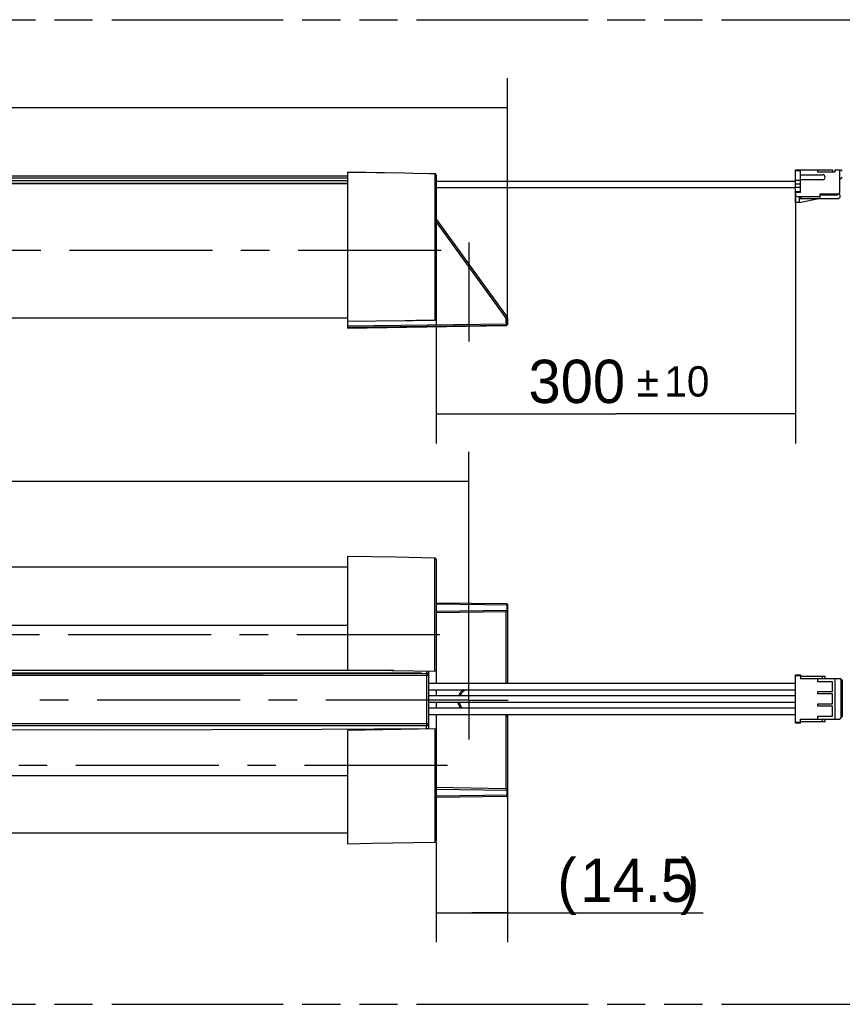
# Model space of a CAD drawing. Header units: millimetres. Extents: x 0 to 210, y 0 to 297.
# Tile 4 of 12: x 91 to 133, y 132 to 182. Entities that reach past the tile are written whole.
import ezdxf
from ezdxf.enums import TextEntityAlignment as Align

# ---------------------------------------------------------------- set-up
doc = ezdxf.new("R2010")
doc.units = ezdxf.units.MM
doc.header["$LTSCALE"] = 19.36
doc.linetypes.add('CENTER', pattern=[0.6, 0.375, -0.075, 0.075, -0.075])
doc.linetypes.add('PHANTOM', pattern=[0.8, 0.45, -0.05, 0.1, -0.05, 0.1, -0.05])
doc.layers.get('0').update_dxf_attribs({"linetype": 'CONTINUOUS'})
for name, color, linetype in [('DEFAULT_3', 7, 'PHANTOM'), ('Z_AXIS', 7, 'CONTINUOUS'), ('Z_DIM_2D', 7, 'CONTINUOUS')]:
    doc.layers.add(name, color=color, linetype=linetype)
doc.styles.add('TEXTSTYLE_3', font='tridonic-metric-print-light.otf')
doc.styles.add('TEXTSTYLE_4', font='gdt', dxfattribs={"width": 0.7})
doc.dimstyles.new('DIMSTYLE_10', dxfattribs={"dimtxt": 2.2, "dimasz": 3.5, "dimexe": 1.5, "dimexo": 0, "dimgap": 0.55, "dimtad": 1, "dimdec": 4, "dimlfac": 4, "dimdsep": 46, "dimtxsty": 'TEXTSTYLE_3', "dimblk": '_FILLED', "dimblk1": '_FILLED', "dimblk2": '_FILLED', "dimcen": 0.09, "dimclrt": 5, "dimadec": 4, "dimazin": 2, "dimtol": 1, "dimtp": 10, "dimtm": 10, "dimtfac": 1, "dimtdec": 4, "dimtofl": 0, "dimtmove": 0, "dimatfit": 3, "dimldrblk": '_FILLED', "dimfxl": 0, "dimtolj": 1, "dimarcsym": 0})
doc.dimstyles.new('DIMSTYLE_2', dxfattribs={"dimtxt": 2.2, "dimasz": 3.5, "dimexe": 1.5, "dimexo": 0, "dimgap": 0.55, "dimtad": 1, "dimdec": 0, "dimlfac": 4, "dimdsep": 46, "dimtxsty": 'TEXTSTYLE_3', "dimblk": '_FILLED', "dimblk1": '_FILLED', "dimblk2": '_FILLED', "dimcen": 0.09, "dimclrt": 5, "dimadec": 4, "dimazin": 2, "dimtol": 1, "dimtp": 3, "dimtm": 3, "dimtfac": 1, "dimtdec": 0, "dimtofl": 0, "dimtmove": 0, "dimatfit": 3, "dimldrblk": '_FILLED', "dimfxl": 0, "dimtolj": 1, "dimarcsym": 0})
doc.dimstyles.new('DIMSTYLE_7', dxfattribs={"dimtxt": 2.2, "dimasz": 3.5, "dimexe": 1.5, "dimexo": 0, "dimgap": 0.55, "dimtad": 1, "dimdec": 4, "dimlfac": 4, "dimdsep": 46, "dimtxsty": 'TEXTSTYLE_3', "dimblk": '_FILLED', "dimblk1": '_FILLED', "dimblk2": '_FILLED', "dimcen": 0.09, "dimclrt": 5, "dimadec": 4, "dimazin": 2, "dimtp": 0.2, "dimtm": 0.2, "dimtfac": 1, "dimtdec": 4, "dimtofl": 0, "dimtmove": 0, "dimatfit": 3, "dimldrblk": '_FILLED', "dimfxl": 0, "dimtolj": 1, "dimarcsym": 0})
doc.dimstyles.new('DIMSTYLE_9', dxfattribs={"dimtxt": 2.2, "dimasz": 3.5, "dimexe": 1.5, "dimexo": 0, "dimgap": 0.55, "dimtad": 1, "dimdec": 4, "dimlfac": 4, "dimdsep": 46, "dimtxsty": 'TEXTSTYLE_3', "dimblk": '_FILLED', "dimblk1": '_FILLED', "dimblk2": '_FILLED', "dimcen": 0.09, "dimclrt": 5, "dimadec": 4, "dimazin": 2, "dimtol": 1, "dimtp": 3, "dimtm": 3, "dimtfac": 1, "dimtdec": 4, "dimtofl": 0, "dimtmove": 0, "dimatfit": 3, "dimldrblk": '_FILLED', "dimfxl": 0, "dimtolj": 1, "dimarcsym": 0})

# ---------------------------------------------------------------- blocks, each defined once
blk = doc.blocks.new('*D3')
at = {"layer": 'Z_DIM_2D', "color": 2, "linetype": 'Continuous', "transparency": 16777216}
for p, q in [((60.084, 149.719), (60.084, 160.378)), ((114.209, 149.651), (114.209, 160.378)), ((60.084, 158.878), (87.147, 158.878)), ((114.209, 158.878), (87.147, 158.878))]:
    blk.add_line(p, q, dxfattribs=at)
at = {"layer": 'Z_DIM_2D', "color": 5, "linetype": 'Continuous', "transparency": 16777216}
for s, height, style, p in [('217', 2.2, 'TEXTSTYLE_3', (85.699, 159.428)), ('`', 1.54, 'TEXTSTYLE_4', (88.764, 159.758)), ('3', 1.54, 'TEXTSTYLE_3', (90.212, 159.758))]:
    blk.add_text(s, height=height, dxfattribs=dict(at, style=style)).set_placement(p, align=Align.CENTER)
blk = doc.blocks.new('_FILLED')
at = {"color": 0, "linetype": 'ByBlock'}
blk.add_solid([(0, 0), (-1, 0.125), (-1, -0.125)], dxfattribs=at)
blk = doc.blocks.new('_NONE')
blk = doc.blocks.new('*D9')
at = {"layer": 'Z_DIM_2D', "color": 2, "linetype": 'Continuous', "transparency": 16777216}
for p, q in [((116.184, 143.203), (116.184, 135.48)), ((112.559, 140.569), (112.559, 135.48)), ((112.559, 136.98), (114.372, 136.98)), ((116.184, 136.98), (114.372, 136.98)), ((114.372, 136.98), (126.118, 136.98))]:
    blk.add_line(p, q, dxfattribs=at)
at = {"layer": 'Z_DIM_2D', "color": 5, "linetype": 'Continuous', "transparency": 16777216, "style": 'TEXTSTYLE_3'}
for s, p in [('(', (118.714, 137.53)), ('14.5', (119.881, 137.53)), (')', (124.951, 137.53))]:
    blk.add_text(s, height=2.2, dxfattribs=at).set_placement(p)
blk = doc.blocks.new('*D11')
at = {"layer": 'Z_DIM_2D', "color": 2, "linetype": 'Continuous', "transparency": 16777216}
for p, q in [((58.184, 166.879), (58.184, 179.358)), ((116.184, 166.88), (116.184, 179.358)), ((58.184, 177.858), (87.184, 177.858)), ((116.184, 177.858), (87.184, 177.858))]:
    blk.add_line(p, q, dxfattribs=at)
at = {"layer": 'Z_DIM_2D', "color": 5, "linetype": 'Continuous', "transparency": 16777216}
for s, height, style, p in [('232', 2.2, 'TEXTSTYLE_3', (85.737, 178.408)), ('`', 1.54, 'TEXTSTYLE_4', (88.998, 178.738)), ('3', 1.54, 'TEXTSTYLE_3', (90.445, 178.738))]:
    blk.add_text(s, height=height, dxfattribs=dict(at, style=style)).set_placement(p, align=Align.CENTER)
blk = doc.blocks.new('*D12')
at = {"layer": 'Z_DIM_2D', "color": 2, "linetype": 'Continuous', "transparency": 16777216}
for p, q in [((130.814, 173.606), (130.814, 160.812)), ((112.559, 167.145), (112.559, 160.812)), ((112.559, 162.312), (121.687, 162.312)), ((130.814, 162.312), (121.687, 162.312))]:
    blk.add_line(p, q, dxfattribs=at)
at = {"layer": 'Z_DIM_2D', "color": 5, "linetype": 'Continuous', "transparency": 16777216}
for s, height, style, p in [('300', 2.2, 'TEXTSTYLE_3', (119.7, 162.862)), ('`', 1.54, 'TEXTSTYLE_4', (123.306, 163.192)), ('10', 1.54, 'TEXTSTYLE_3', (125.292, 163.192))]:
    blk.add_text(s, height=height, dxfattribs=dict(at, style=style)).set_placement(p, align=Align.CENTER)

msp = doc.modelspace()

# ---------------------------------------------------------------- linework, layer by layer
at = {"color": 7, "linetype": 'Continuous'}
for p, q in [((108.059261, 174.578645), (108.059253, 166.672389)), ((109.933523, 174.549933), (108.059261, 174.583712)), ((112.485584, 174.503249), (112.225286, 174.505485)), ((112.559261, 174.430916), (112.559092, 174.433555)), ((112.559261, 174.430713), (112.559261, 167.145018)), ((112.559261, 172.205584), (116.169803, 167.22563)), ((110.981489, 167.042378), (108.059261, 167.002631)), ((116.169803, 167.22563), (116.169844, 167.225522)), ((116.169859, 167.22554), (116.169806, 167.225625)), ((116.169844, 167.225522), (116.169982, 167.225267)), ((116.169982, 167.225268), (116.169859, 167.22554)), ((116.184212, 167.1302), (116.184081, 167.029157)), ((116.184223, 167.18125), (116.184259, 167.18125)), ((116.184261, 167.181245), (116.18425, 166.879848)), ((116.184264, 167.131525), (116.184261, 167.131736)), ((116.184623, 166.950504), (116.184744, 167.007033)), ((108.059261, 166.672389), (116.116819, 166.804019)), ((116.110178, 166.803938), (108.059261, 166.705572)), ((116.146053, 166.814516), (116.128575, 166.806727)), ((116.161785, 166.827063), (116.146251, 166.814674)), ((116.174115, 166.843004), (116.16223, 166.827639)), ((116.174387, 166.843071), (116.162465, 166.827408)), ((116.169632, 166.836364), (116.171997, 166.839794)), ((116.173677, 166.842492), (116.174143, 166.843305)), ((116.181704, 166.860659), (116.174115, 166.843004)), ((116.174325, 166.843544), (116.181808, 166.861307)), ((116.181819, 166.860936), (116.174834, 166.844145)), ((116.183466, 166.868809), (116.181704, 166.860659)), ((116.181819, 166.860936), (116.18425, 166.879848)), ((116.183526, 166.869198), (116.183639, 166.870002)), ((116.184242, 166.894421), (116.184623, 166.950504)), ((110.529718, 155.029188), (108.059261, 155.06783)), ((108.059261, 155.06783), (108.059261, 149.317988)), ((112.485574, 154.985832), (110.529718, 155.029188)), ((112.559261, 154.91504), (112.559261, 148.62694)), ((112.559261, 152.721956), (116.109919, 152.678578)), ((116.109919, 152.678578), (116.110774, 152.678561)), ((116.161767, 152.655316), (116.166663, 152.649908)), ((116.165041, 152.65181), (116.166663, 152.649908)), ((116.172174, 152.64232), (116.165041, 152.65181)), ((116.166663, 152.649908), (116.174159, 152.639248)), ((116.174159, 152.639248), (116.181758, 152.621394)), ((116.177958, 152.63135), (116.181516, 152.621855)), ((116.17801, 152.631379), (116.180249, 152.625846)), ((116.180249, 152.625846), (116.180494, 152.625097)), ((116.181516, 152.621855), (116.184261, 152.603257)), ((116.181758, 152.621394), (116.18425, 152.602664)), ((116.184213, 152.603065), (116.184261, 152.603257)), ((116.184261, 152.603257), (116.18426, 148.632926)), ((112.559261, 152.219994), (116.091749, 152.275487)), ((116.110441, 148.632925), (116.110442, 152.277292)), ((116.150134, 152.292493), (116.13926, 152.285092)), ((116.165603, 152.301267), (116.167393, 152.303374)), ((116.178399, 152.321664), (116.179152, 152.323521)), ((116.17937, 152.324033), (116.181805, 152.331744)), ((108.059261, 149.317988), (112.559261, 149.23944)), ((112.559261, 148.30194), (112.559261, 148.00194)), ((112.559261, 147.67694), (112.559261, 147.37694)), ((112.559261, 147.05194), (112.559261, 140.638956)), ((116.145267, 147.049227), (116.166722, 147.008916)), ((116.166722, 147.008916), (116.18003, 146.964672)), ((116.18003, 146.964672), (116.184261, 146.920955)), ((116.184261, 146.920955), (116.184259, 142.950373)), ((112.559261, 146.31444), (108.059261, 146.235892)), ((108.059261, 146.235892), (108.059261, 140.484772)), ((116.091749, 143.278393), (112.559261, 143.333886)), ((116.128885, 143.272155), (116.13773, 143.269586)), ((116.17942, 143.22953), (116.180809, 143.22551)), ((116.180809, 143.22551), (116.182109, 143.220856)), ((116.182029, 143.221287), (116.183693, 143.212341)), ((116.18374, 143.211934), (116.183281, 143.215151)), ((116.183723, 143.212003), (116.184261, 143.203109)), ((116.184047, 143.208809), (116.18374, 143.211934)), ((116.18426, 143.203609), (116.18421, 143.20594)), ((116.109914, 142.875302), (112.559261, 142.831924)), ((116.109914, 142.875302), (116.127022, 142.877795)), ((116.128534, 142.878016), (116.144967, 142.885158)), ((116.146134, 142.885665), (116.161059, 142.897414)), ((116.181732, 142.931545), (116.184259, 142.950373)), ((108.059261, 140.48499), (109.304483, 140.506318)), ((109.304483, 140.506318), (112.485578, 140.568035))]:
    msp.add_line(p, q, dxfattribs=at)
at = {"color": 9, "linetype": 'Continuous'}
for p, q in [((112.485584, 174.503368), (112.48557, 167.062696)), ((130.814261, 174.705572), (131.064261, 174.705572)), ((131.064261, 174.655572), (130.814261, 174.655572)), ((66.309261, 174.159212), (108.059261, 174.159212)), ((130.814261, 173.605572), (131.064261, 173.605572)), ((131.064261, 173.555572), (130.814261, 173.555572)), ((132.064261, 173.480572), (132.989261, 173.480572)), ((116.109914, 167.180726), (112.559261, 172.079061)), ((108.059261, 167.168072), (66.309261, 167.168072)), ((116.109701, 166.928905), (116.109914, 167.180726)), ((116.125083, 167.191668), (116.109914, 167.180726)), ((116.109914, 167.180726), (116.181732, 167.181215)), ((116.181732, 167.181215), (116.184259, 167.18125)), ((108.059261, 166.780568), (113.479622, 166.851943)), ((113.479622, 166.851943), (116.145636, 166.879306)), ((116.110256, 166.806582), (116.110178, 166.803938)), ((116.145636, 166.879306), (116.173559, 166.879384)), ((116.173559, 166.879384), (116.181489, 166.879578)), ((116.181489, 166.879578), (116.18425, 166.879848)), ((112.48557, 149.240726), (112.485574, 154.983924)), ((116.167955, 152.622133), (116.169995, 152.603688)), ((116.169878, 152.518867), (116.169995, 152.603688)), ((116.169982, 152.350691), (116.169878, 152.518867)), ((110.399668, 149.276953), (63.957919, 149.276794)), ((112.184261, 149.026952), (111.809261, 149.026952)), ((112.059261, 149.248182), (112.059261, 146.589452)), ((131.064261, 149.01444), (130.814261, 149.01444)), ((132.189261, 148.86444), (132.189261, 148.98944)), ((116.095569, 146.991147), (116.105729, 146.957021)), ((116.105729, 146.957021), (116.110465, 146.920955)), ((116.109981, 146.761633), (116.110589, 146.842013)), ((116.184261, 146.920955), (116.110465, 146.920953)), ((116.110589, 146.842013), (116.110465, 146.920953)), ((130.814261, 146.66444), (131.064261, 146.66444)), ((132.189261, 146.68944), (132.189261, 146.81444)), ((106.737846, 146.301863), (112.059261, 146.340241)), ((112.059261, 146.305742), (112.059261, 146.460237)), ((112.059261, 146.340241), (112.146428, 146.341338)), ((112.181952, 146.342311), (112.184261, 146.342605)), ((112.485577, 146.313154), (112.485578, 140.570249)), ((112.559261, 143.259918), (116.174201, 143.203133)), ((116.166162, 143.229763), (116.169051, 143.216693)), ((116.169051, 143.216693), (116.169982, 143.203189)), ((116.183849, 143.203106), (116.184261, 143.203109)), ((116.184259, 142.950373), (112.559261, 142.906051)), ((116.125083, 142.878062), (116.109914, 142.875302)), ((116.139371, 142.885838), (116.125083, 142.878062))]:
    msp.add_line(p, q, dxfattribs=at)
at = {"color": 6, "linetype": 'Continuous'}
for p, q in [((130.814261, 173.055572), (130.814261, 174.705572)), ((131.064261, 174.705572), (132.689261, 174.705572)), ((131.064261, 173.555572), (131.064261, 174.705572)), ((131.939261, 174.580572), (131.939261, 174.705572)), ((132.814261, 174.580572), (131.939261, 174.580572)), ((132.689261, 174.705572), (132.689261, 174.580572)), ((132.814261, 174.705572), (133.114261, 174.705572)), ((132.814261, 174.705572), (132.814261, 174.580572)), ((133.064261, 173.555572), (133.064261, 174.705572)), ((133.114261, 174.705572), (133.189261, 174.630572)), ((66.309261, 174.004035), (108.059261, 174.004035)), ((66.309264, 174.034378), (101.160019, 174.036331)), ((101.160019, 174.036331), (108.059278, 174.035229)), ((112.559261, 174.138185), (130.814261, 174.138185)), ((130.814261, 174.180572), (131.064261, 174.180572)), ((131.064261, 174.455572), (132.189261, 174.455572)), ((132.189261, 174.205572), (131.064261, 174.205572)), ((133.064261, 174.225685), (133.189261, 174.330572)), ((112.559261, 173.813185), (130.814261, 173.813185)), ((130.814261, 173.993072), (131.064261, 173.993072)), ((131.064261, 173.805572), (130.814261, 173.805572)), ((132.989261, 173.480572), (133.064261, 173.555572)), ((130.814261, 173.380572), (131.189261, 173.255572)), ((130.989261, 173.055572), (130.814261, 173.055572)), ((132.064261, 173.330572), (130.964261, 173.330572)), ((130.989261, 173.055572), (131.989261, 173.255572)), ((130.989261, 173.255572), (133.014261, 173.255572)), ((130.989261, 173.255572), (130.989261, 173.055572)), ((132.064261, 173.255572), (132.064261, 173.480572)), ((132.064261, 173.430572), (132.939261, 173.430572)), ((132.940309, 173.431818), (132.939261, 173.430572)), ((132.970477, 173.461788), (132.960169, 173.45148)), ((133.064261, 173.430572), (133.001761, 173.493072)), ((133.014261, 173.255572), (133.064261, 173.305572)), ((133.064261, 173.430572), (133.064261, 173.305572)), ((108.059261, 154.52694), (66.309261, 154.52694)), ((108.059261, 151.56721), (66.309261, 151.566662)), ((111.809293, 149.15208), (86.700469, 149.164738)), ((103.762382, 149.134444), (112.059261, 149.151952)), ((112.059261, 149.151952), (112.081745, 149.149672)), ((112.059261, 149.151952), (112.08144, 149.149592)), ((112.061775, 149.151925), (112.061643, 149.151928)), ((112.067241, 149.151668), (112.06318, 149.151885)), ((112.081745, 149.149672), (112.106175, 149.141835)), ((112.103791, 149.142356), (112.108211, 149.140327)), ((112.119404, 149.134968), (112.106175, 149.141835)), ((112.106175, 149.141835), (112.126362, 149.130517)), ((112.108211, 149.140327), (112.125735, 149.130137)), ((112.132448, 149.126098), (112.119404, 149.134968)), ((112.162859, 149.094015), (112.172271, 149.077897)), ((112.175634, 149.070392), (112.172271, 149.077897)), ((112.174535, 149.071648), (112.181838, 149.049222)), ((112.18354, 149.039655), (112.181, 149.05386)), ((112.181838, 149.049222), (112.184261, 149.026952)), ((112.181992, 149.04942), (112.184261, 149.026952)), ((112.18426, 149.027571), (112.18354, 149.039655)), ((112.184261, 146.307967), (112.184261, 149.245913)), ((130.814261, 149.06444), (131.064261, 149.06444)), ((130.814261, 146.61444), (130.814261, 149.06444)), ((131.064261, 149.06444), (131.064261, 148.86444)), ((130.814261, 148.62694), (112.184261, 148.62694)), ((131.064261, 148.98944), (132.313705, 148.98944)), ((133.114261, 148.86444), (131.064261, 148.86444)), ((131.939261, 148.71444), (131.939261, 148.86444)), ((132.689261, 148.71444), (131.939261, 148.71444)), ((132.314261, 148.86444), (132.314261, 148.98944)), ((132.689261, 148.21444), (132.689261, 148.71444)), ((132.814261, 148.86444), (132.814261, 146.81444)), ((133.189261, 148.78944), (133.114261, 148.86444)), ((133.114261, 148.86444), (133.114261, 146.86444)), ((133.189261, 148.78944), (133.189261, 146.93944)), ((112.184261, 148.30194), (130.814261, 148.30194)), ((130.814261, 148.00194), (112.184261, 148.00194)), ((131.939261, 148.21444), (132.689261, 148.21444)), ((131.939261, 148.08944), (131.939261, 148.21444)), ((132.689261, 148.08944), (131.939261, 148.08944)), ((132.689261, 147.58944), (132.689261, 148.08944)), ((112.184261, 147.67694), (130.814261, 147.67694)), ((131.939261, 147.58944), (132.689261, 147.58944)), ((131.939261, 147.46444), (131.939261, 147.58944)), ((130.814261, 147.37694), (112.184261, 147.37694)), ((112.184261, 147.05194), (130.814261, 147.05194)), ((132.689261, 147.46444), (131.939261, 147.46444)), ((132.689261, 146.96444), (132.689261, 147.46444)), ((112.132191, 146.488232), (112.146914, 146.501075)), ((112.134261, 146.501488), (112.134261, 146.491156)), ((112.143211, 146.49941), (112.163004, 146.522813)), ((112.159599, 146.516072), (112.169962, 146.532814)), ((112.163515, 146.523419), (112.177604, 146.551486)), ((112.177716, 146.550897), (112.182577, 146.569912)), ((112.182577, 146.569912), (112.184261, 146.589452)), ((131.064261, 146.61444), (130.814261, 146.61444)), ((131.064261, 146.81444), (133.064261, 146.81444)), ((131.064261, 146.61444), (131.064261, 146.81444)), ((131.064261, 146.68944), (132.313705, 146.68944)), ((131.939261, 146.96444), (132.689261, 146.96444)), ((131.939261, 146.81444), (131.939261, 146.96444)), ((132.314261, 146.68944), (132.314261, 146.81444)), ((133.064261, 146.81444), (133.189261, 146.93944)), ((112.059261, 146.464452), (112.088832, 146.468559)), ((112.059265, 146.465052), (112.078798, 146.466331)), ((112.078798, 146.466331), (112.097779, 146.47061)), ((112.089417, 146.46864), (112.11809, 146.480738)), ((112.105515, 146.474575), (112.10425, 146.473883)), ((112.115714, 146.477949), (112.132191, 146.488232)), ((112.11809, 146.480738), (112.143211, 146.49941)), ((66.309261, 143.947854), (108.059261, 143.947853)), ((108.059261, 141.02694), (66.309261, 141.02694))]:
    msp.add_line(p, q, dxfattribs=at)
at = {"color": 2, "linetype": 'Continuous'}
for p, q in [((66.309261, 174.405572), (108.059261, 174.405572)), ((108.059261, 174.280572), (66.309261, 174.280572)), ((111.809261, 149.026952), (62.634261, 149.026952)), ((62.309261, 146.589452), (112.184261, 146.589452)), ((112.059261, 146.589452), (112.059261, 146.464452)), ((112.162662, 146.52215), (112.174714, 146.544092)), ((112.16692, 146.527299), (112.179714, 146.557299)), ((112.174714, 146.544092), (112.181882, 146.566713)), ((112.179714, 146.557299), (112.184261, 146.589452)), ((112.181882, 146.566713), (112.184261, 146.589452)), ((112.059261, 146.464452), (62.309261, 146.464452)), ((112.059261, 146.464452), (112.082008, 146.466833)), ((112.059265, 146.465052), (112.091797, 146.468911)), ((112.082008, 146.466833), (112.102485, 146.473324)), ((112.091797, 146.468911), (112.121721, 146.481266)), ((112.104634, 146.474005), (112.126577, 146.48606))]:
    msp.add_line(p, q, dxfattribs=at)
at = {"color": 7, "linetype": 'Continuous'}
for points in [[(112.225286, 174.505485), (111.40853, 174.521203), (110.973287, 174.531018), (108.059261, 174.578899)], [(112.558631, 174.437997), (112.557933, 174.442486), (112.556936, 174.447212), (112.555599, 174.452117), (112.553895, 174.457114), (112.551802, 174.462126), (112.549317, 174.467061), (112.546464, 174.471808), (112.543217, 174.476366), (112.539557, 174.480702), (112.535478, 174.484767), (112.530972, 174.488528), (112.52605, 174.491939), (112.520719, 174.494967), (112.515012, 174.497567), (112.508967, 174.499709), (112.502616, 174.501372), (112.496002, 174.502542), (112.489164, 174.503215), (112.485584, 174.503368)], [(112.559261, 174.431892), (112.559248, 174.432288), (112.559078, 174.435354), (112.558623, 174.439676), (112.557802, 174.444568), (112.556676, 174.449357), (112.555193, 174.454217), (112.553327, 174.459112), (112.55107, 174.463976), (112.548423, 174.468741), (112.547119, 174.47072)], [(112.48557, 167.062696), (112.337375, 167.058588), (112.201877, 167.053361), (112.074099, 167.05219), (111.944888, 167.057574), (111.807599, 167.060353), (111.667821, 167.056101), (111.528594, 167.05019), (111.390654, 167.046146), (111.255716, 167.044228), (110.981489, 167.042378)], [(112.559261, 167.145018), (112.556493, 167.122353), (112.54868, 167.102512), (112.536479, 167.085906), (112.52093, 167.073254), (112.503584, 167.06541), (112.48557, 167.062696)], [(116.177985, 167.211218), (116.174208, 167.218736), (116.169982, 167.225268)], [(116.177741, 167.211703), (116.177511, 167.212302), (116.174436, 167.218315)], [(116.184259, 167.18125), (116.183847, 167.18902), (116.182616, 167.19675), (116.180572, 167.20438), (116.177985, 167.211218)], [(116.110178, 166.803938), (116.128747, 166.806772), (116.146333, 166.814711), (116.162051, 166.827451)], [(116.145546, 166.813808), (116.154798, 166.820279), (116.163009, 166.827913), (116.170276, 166.83676), (116.175828, 166.845755), (116.17946, 166.85373)], [(116.162029, 166.827433), (116.163574, 166.829005), (116.166778, 166.832678)], [(116.174963, 166.844738), (116.176005, 166.846699), (116.176847, 166.848395), (116.177556, 166.849911), (116.178153, 166.851262)], [(116.178667, 166.852488), (116.179112, 166.853603), (116.179505, 166.854635), (116.179854, 166.855592)], [(116.17946, 166.85373), (116.181629, 166.860261), (116.182666, 166.864442), (116.183174, 166.867021), (116.183419, 166.868492), (116.183526, 166.869198)], [(112.559262, 154.915359), (112.556145, 154.935228), (112.54696, 154.954032), (112.531856, 154.969949), (112.511944, 154.980937), (112.489159, 154.985755), (112.485574, 154.985899)], [(116.110774, 152.678561), (116.128015, 152.675691), (116.145381, 152.667801), (116.161132, 152.655365), (116.173614, 152.639543), (116.177958, 152.63135)], [(116.120202, 152.676992), (116.128335, 152.675737), (116.145889, 152.667893)], [(116.091789, 152.274969), (116.094914, 152.275387), (116.098037, 152.275755), (116.101162, 152.276047), (116.104276, 152.276358), (116.107368, 152.276782), (116.110442, 152.277292)], [(116.13926, 152.285092), (116.134186, 152.283332), (116.129307, 152.281802), (116.124732, 152.280522), (116.12019, 152.279368), (116.115395, 152.278266), (116.110442, 152.277292)], [(116.138767, 152.285511), (116.144079, 152.286549), (116.149046, 152.28829), (116.153634, 152.290796), (116.157904, 152.293879), (116.161906, 152.297348), (116.165603, 152.301267)], [(116.169982, 152.350691), (116.168704, 152.337277), (116.16626, 152.32438), (116.163316, 152.31242), (116.158416, 152.301701), (116.150134, 152.292493)], [(116.165603, 152.301267), (116.171081, 152.308384), (116.175696, 152.315968), (116.179164, 152.323582)], [(116.167393, 152.303374), (116.171114, 152.30833), (116.175744, 152.316021), (116.178399, 152.321664)], [(116.178399, 152.321664), (116.179423, 152.324231), (116.182075, 152.332778)], [(116.181372, 152.330086), (116.182302, 152.333649), (116.183333, 152.338889)], [(116.182095, 152.332844), (116.183717, 152.341734), (116.184261, 152.350771)], [(116.183333, 152.338889), (116.184065, 152.345217), (116.184255, 152.349728), (116.184262, 152.350771)], [(114.082435, 148.30194), (113.997298, 148.260943), (113.918969, 148.204874), (113.851415, 148.135832), (113.796566, 148.055777), (113.771745, 148.00194)], [(113.891642, 147.37694), (113.851437, 147.418026), (113.796584, 147.498078), (113.755785, 147.586562), (113.731406, 147.67694)], [(116.11044, 143.276588), (116.107371, 143.277098), (116.104282, 143.277521), (116.101169, 143.277833), (116.098044, 143.278125), (116.094918, 143.278493), (116.091789, 143.27891)], [(116.11044, 143.276588), (116.115101, 143.27567), (116.119729, 143.274611), (116.124336, 143.273423), (116.128885, 143.272155)], [(116.13773, 143.269586), (116.14311, 143.267639), (116.14826, 143.265365), (116.153107, 143.262769), (116.157629, 143.259805), (116.161808, 143.256417), (116.165585, 143.252597)], [(116.165585, 143.252597), (116.171084, 143.245546), (116.175696, 143.237908), (116.179348, 143.229815), (116.181665, 143.222444)], [(116.182661, 143.21844), (116.181818, 143.221989), (116.180804, 143.22549)], [(116.127022, 142.877795), (116.131317, 142.878858), (116.140848, 142.882763)], [(116.140848, 142.882763), (116.14944, 142.887758), (116.157047, 142.89356), (116.163691, 142.899941)], [(116.16184, 142.898028), (116.17415, 142.91382), (116.181732, 142.931545)], [(112.485578, 140.56809), (112.493261, 140.568609), (112.511421, 140.572903), (112.527691, 140.581105), (112.541295, 140.592747), (112.551277, 140.606915), (112.55726, 140.622359), (112.559263, 140.638257)]]:
    msp.add_lwpolyline(points, dxfattribs=at)
at = {"color": 6, "linetype": 'Continuous'}
for points in [[(132.960169, 173.45148), (132.954152, 173.445544), (132.947913, 173.439765), (132.94314, 173.435138), (132.940309, 173.431818)], [(132.989261, 173.480572), (132.979026, 173.470463), (132.970477, 173.461788)], [(62.634392, 149.151265), (70.595676, 149.13445), (78.884206, 149.123946), (87.174843, 149.120443), (95.467573, 149.123941), (103.762382, 149.134444)], [(112.062523, 149.151906), (112.06565, 149.151768), (112.071135, 149.151302), (112.078994, 149.150136)], [(112.106175, 149.141835), (112.094069, 149.146454), (112.082991, 149.149413), (112.073797, 149.151003)], [(112.078994, 149.150136), (112.089183, 149.147741), (112.10195, 149.143285), (112.108261, 149.140452)], [(112.125735, 149.130137), (112.145646, 149.113569), (112.162253, 149.093645), (112.174535, 149.071648)], [(112.157026, 149.101912), (112.145135, 149.115076), (112.134261, 149.124523)], [(112.172271, 149.077897), (112.167342, 149.087001), (112.157026, 149.101912)], [(112.172271, 149.077897), (112.174978, 149.071968), (112.181992, 149.04942)], [(112.177604, 146.551486), (112.184056, 146.582778), (112.184261, 146.589452)]]:
    msp.add_lwpolyline(points, dxfattribs=at)
at = {"color": 9, "linetype": 'Continuous'}
for points in [[(116.169982, 167.225268), (116.167935, 167.223647), (116.161915, 167.219045), (116.152084, 167.211628), (116.139371, 167.202151), (116.125083, 167.191668)], [(116.109701, 166.928905), (116.11027, 166.814265), (116.110256, 166.806582)], [(116.184261, 152.603257), (116.183857, 152.603286), (116.182641, 152.603352), (116.180597, 152.60344), (116.17776, 152.603536), (116.17421, 152.603623), (112.559261, 152.647797)], [(116.109919, 152.678578), (116.125102, 152.675862), (116.139397, 152.668175), (116.152123, 152.655678), (116.161951, 152.639715), (116.167955, 152.622133)], [(112.559261, 152.293963), (116.1742, 152.350753), (116.177744, 152.350786), (116.180576, 152.350791), (116.182624, 152.35078)], [(113.920966, 148.30194), (113.912123, 148.296583), (113.838928, 148.23382), (113.77463, 148.158036), (113.720581, 148.069763), (113.692258, 148.00194)], [(113.656643, 147.67694), (113.680244, 147.580604), (113.720256, 147.484571), (113.774219, 147.396284), (113.790602, 147.37694)], [(116.050811, 147.05194), (116.057795, 147.046215), (116.079206, 147.02127), (116.095569, 146.991147)], [(116.11044, 143.276588), (116.110739, 146.588218), (116.109981, 146.761633)], [(62.309261, 146.341029), (69.425184, 146.333093), (76.284831, 146.315332), (82.888166, 146.295572), (89.235158, 146.28009), (95.325783, 146.273761), (101.160019, 146.280193), (106.737846, 146.301863)], [(112.146428, 146.341338), (112.16286, 146.341656), (112.174899, 146.341991), (112.181952, 146.342311)], [(116.13773, 143.269586), (116.146955, 143.262216), (116.154934, 143.252907), (116.161406, 143.241968), (116.166162, 143.229763)], [(116.169982, 142.950213), (116.169844, 143.161339), (116.169982, 143.203189)], [(116.174201, 143.203133), (116.177742, 143.203105), (116.180571, 143.203095), (116.182618, 143.203098)], [(116.169982, 142.950213), (116.167935, 142.93189), (116.161915, 142.914358), (116.152084, 142.898395), (116.139371, 142.885838)]]:
    msp.add_lwpolyline(points, dxfattribs=at)
at = {"color": 2, "linetype": 'Continuous'}
for points in [[(112.121721, 146.481266), (112.147176, 146.501343), (112.16692, 146.527299)], [(112.126577, 146.48606), (112.146311, 146.502415), (112.162662, 146.52215)]]:
    msp.add_lwpolyline(points, dxfattribs=at)
at = {"color": 6, "linetype": 'Continuous'}
msp.add_arc((132.189261, 174.330572), 0.125, 270, 90, dxfattribs=at)
at = {"layer": 'DEFAULT_3', "color": 7, "linetype": 'PHANTOM'}
for p, q in [((49.609248, 182.330336), (149.609248, 182.330336)), ((49.609248, 132.330336), (149.609248, 132.330336))]:
    msp.add_line(p, q, dxfattribs=at)
at = {"layer": 'Z_AXIS', "color": 9, "linetype": 'CENTER'}
for p, q in [((114.209261, 171.015257), (114.209261, 165.982092)), ((112.802724, 170.605572), (61.684644, 170.605572)), ((112.735896, 151.08944), (61.067313, 151.08944)), ((114.209261, 147.77694), (114.209261, 149.776965)), ((114.209261, 147.77694), (57.752484, 147.77694)), ((114.209261, 147.77694), (116.209286, 147.77694)), ((114.209261, 147.77694), (114.209261, 145.776915)), ((113.129112, 144.46444), (61.145957, 144.46444))]:
    msp.add_line(p, q, dxfattribs=at)

# ---------------------------------------------------------------- dimensions: what is measured, and where the dimension line sits
at = {"layer": 'Z_DIM_2D', "color": 2, "linetype": 'Continuous'}
for base, p1, p2, dimstyle, picture, middle in [((116.18425, 177.85761), (58.184261, 166.879219), (116.18425, 166.879848), 'DIMSTYLE_9', '*D11', (87.184256, 177.85761)), ((130.814261, 162.311814), (112.559261, 167.145018), (130.814261, 173.605572), 'DIMSTYLE_10', '*D12', (121.686761, 162.311814)), ((114.2092612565, 158.8780631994), (60.0842612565, 149.7194823), (114.2092612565, 149.6510582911), 'DIMSTYLE_2', '*D3', (87.1467612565, 158.8780631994))]:
    dim = msp.add_linear_dim(base=base, p1=p1, p2=p2, dimstyle=dimstyle, override={"dimblk1": 'NONE', "dimblk2": 'NONE', "dimsah": 1}, dxfattribs=at)
    dim.commit()
    dim.dimension.update_dxf_attribs({"geometry": picture, "text_midpoint": middle, "dimtype": 160})
dim = msp.add_linear_dim(base=(112.559261, 136.979788), p1=(116.184261, 143.203109), p2=(112.559261, 140.569417), angle=180, text='(<>)', dimstyle='DIMSTYLE_7', override={"dimblk1": 'NONE', "dimblk2": 'NONE', "dimsah": 1}, dxfattribs=at)
dim.commit()
dim.dimension.update_dxf_attribs({"geometry": '*D9', "text_midpoint": (122.416215, 136.979788), "dimtype": 160})

doc.saveas('drawing.dxf')
